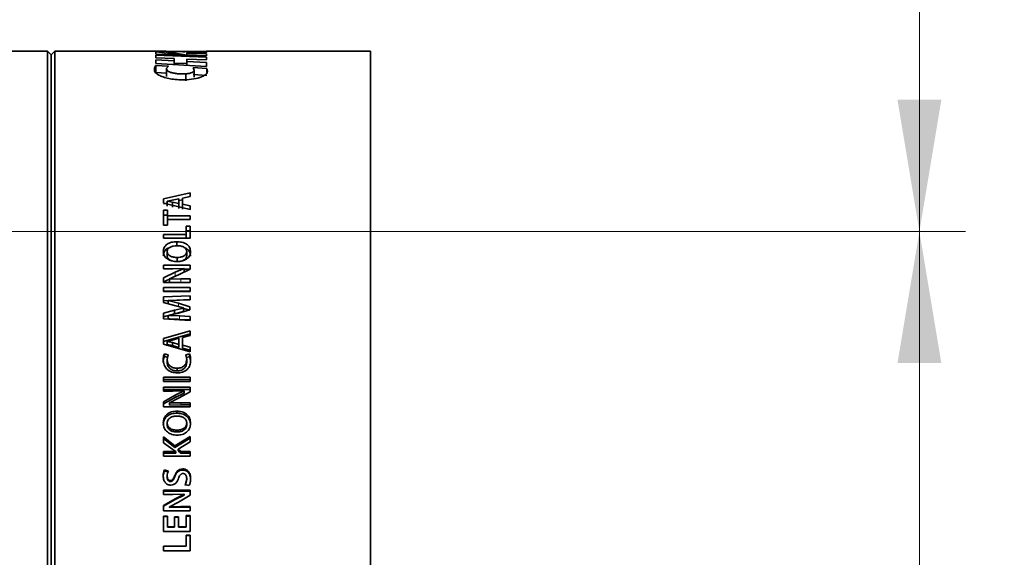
# Model space of a CAD drawing. Header units: millimetres. Extents: x 0 to 1118, y 0 to 864.
# Tile 138 of 256: x 294 to 329, y 476 to 494. Entities that reach past the tile are written whole.
import ezdxf

# ---------------------------------------------------------------- set-up
doc = ezdxf.new("R2010")
doc.units = ezdxf.units.MM
doc.styles.add('SLDTEXTSTYLE0', font='TXT', dxfattribs={"width": 0.605})
doc.dimstyles.new('SLDDIMSTYLE0', dxfattribs={"dimtxt": 3.175, "dimasz": 4.572, "dimexe": 0, "dimexo": 0.0625, "dimgap": 0.79375, "dimtad": 0, "dimtih": 1, "dimtoh": 1, "dimdec": 1, "dimlfac": 4, "dimrnd": 1e-09, "dimzin": 12, "dimdsep": 46, "dimtxsty": 'SLDTEXTSTYLE0', "dimsah": 1, "dimcen": 0.09, "dimadec": 0, "dimazin": 3, "dimtfac": 1, "dimtofl": 0, "dimtmove": 0, "dimatfit": 3, "dimfxl": 1, "dimfrac": 2, "dimtolj": 1, "dimtzin": 12, "dimarcsym": 0})

# ---------------------------------------------------------------- blocks, each defined once
blk = doc.blocks.new('_D_6')
at = {"color": 7, "linetype": 'Continuous', "lineweight": 0}
for p, q in [((233.122, 486.876), (327.187, 486.876)), ((325.587, 486.876), (325.587, 474.853)), ((328.012, 474.125), (326.921, 474.125)), ((326.921, 474.125), (326.921, 469.253)), ((334.076, 474.125), (335.167, 474.125)), ((335.167, 474.125), (335.167, 469.253)), ((326.921, 469.253), (328.012, 469.253)), ((335.167, 469.253), (334.076, 469.253)), ((325.587, 456.501), (325.587, 468.525)), ((233.122, 456.501), (327.187, 456.501))]:
    blk.add_line(p, q, dxfattribs=at)
at = {"color": 7, "linetype": 'Continuous', "lineweight": 18}
for points in [[(325.587, 486.876), (324.825, 482.304), (326.349, 482.304)], [(325.587, 456.501), (326.349, 461.073), (324.825, 461.073)]]:
    blk.add_solid(points, dxfattribs=at)
at = {"color": 7, "linetype": 'Continuous', "lineweight": 18, "char_height": 3.175, "attachment_point": 1, "style": 'SLDTEXTSTYLE0'}
for s, insert in [('121.5', (314.915, 473.345)), ('4.8', (328.012, 473.345))]:
    blk.add_mtext(s, dxfattribs=dict(at, insert=insert))
blk = doc.blocks.new('_D_7')
at = {"color": 7, "linetype": 'Continuous', "lineweight": 0}
for p, q in [((313.44, 532.272), (312.348, 532.272)), ((312.348, 532.272), (312.348, 527.399)), ((319.503, 532.272), (320.594, 532.272)), ((320.594, 532.272), (320.594, 527.399)), ((322.412, 529.836), (325.587, 529.836)), ((325.587, 529.836), (325.587, 515.001)), ((312.348, 527.399), (313.44, 527.399)), ((320.594, 527.399), (319.503, 527.399)), ((233.122, 515.001), (327.187, 515.001)), ((325.587, 515.001), (325.587, 486.876)), ((233.122, 486.876), (327.187, 486.876))]:
    blk.add_line(p, q, dxfattribs=at)
at = {"color": 7, "linetype": 'Continuous', "lineweight": 18}
for points in [[(325.587, 515.001), (324.825, 510.429), (326.349, 510.429)], [(325.587, 486.876), (326.349, 491.448), (324.825, 491.448)]]:
    blk.add_solid(points, dxfattribs=at)
at = {"color": 7, "linetype": 'Continuous', "lineweight": 18, "char_height": 3.175, "attachment_point": 1, "style": 'SLDTEXTSTYLE0'}
for s, insert in [('112.5', (300.343, 531.492)), ('4.4', (313.44, 531.492))]:
    blk.add_mtext(s, dxfattribs=dict(at, insert=insert))

msp = doc.modelspace()

# ---------------------------------------------------------------- linework, layer by layer
at = {"color": 7, "linetype": 'Continuous', "lineweight": 35}
for p, q in [((295.337, 493.1264), (293.1387, 493.1264)), ((295.462, 493.0014), (295.337, 493.1264)), ((295.337, 493.1264), (295.337, 458.3764)), ((295.587, 493.1264), (295.462, 493.0014)), ((299.4448, 493.1264), (295.587, 493.1264)), ((295.587, 493.1264), (295.587, 458.3764)), ((299.0885, 493.1048), (300.1114, 492.995)), ((299.0885, 493.1048), (299.0885, 493.0246)), ((300.1114, 492.995), (299.0885, 493.0246)), ((300.8493, 493.1229), (299.4448, 493.1262)), ((300.1652, 492.9936), (299.453, 493.1243)), ((299.453, 493.1243), (299.6463, 493.1237)), ((300.0976, 493.1055), (300.8493, 493.1145)), ((300.8493, 493.0792), (300.163, 493.0686)), ((300.163, 493.0686), (300.163, 493.056)), ((300.163, 493.056), (300.8493, 493.0382)), ((300.163, 493.056), (300.163, 492.9685)), ((300.7039, 493.1232), (300.8493, 493.1242)), ((306.537, 493.1264), (300.8493, 493.1264)), ((300.8493, 493.1264), (300.8493, 493.1229)), ((300.8493, 493.1145), (300.8493, 493.0792)), ((300.8493, 493.0382), (300.8493, 492.9717)), ((306.537, 493.1264), (306.537, 458.3764)), ((295.462, 493.0014), (295.462, 458.5014)), ((299.0885, 492.9891), (300.8493, 492.9277)), ((299.0885, 492.9891), (299.0885, 492.9025)), ((299.7309, 492.8752), (299.0885, 492.9025)), ((299.0885, 492.8281), (299.7309, 492.7969)), ((299.0885, 492.8281), (299.0885, 492.6993)), ((300.8493, 492.5966), (299.0885, 492.6993)), ((299.7309, 492.8752), (299.7309, 492.7969)), ((299.7309, 492.7969), (299.7309, 492.6619)), ((299.7309, 492.719), (300.1628, 492.7041)), ((300.1628, 492.8566), (300.163, 492.7767)), ((300.8493, 492.8263), (300.1628, 492.8566)), ((300.163, 492.7767), (300.8493, 492.7413)), ((300.163, 492.7767), (300.163, 492.6367)), ((300.8493, 492.9717), (300.1652, 492.9936)), ((300.8493, 492.9277), (300.8493, 492.8263)), ((300.8493, 492.7413), (300.8493, 492.5966)), ((299.0461, 492.5535), (299.0934, 492.6344)), ((299.0934, 492.6344), (299.5262, 492.6074)), ((299.0934, 492.6344), (299.0934, 492.3915)), ((299.0934, 492.3915), (299.4629, 492.3687)), ((299.4629, 492.4973), (299.4629, 492.2563)), ((299.5262, 492.6074), (299.4643, 492.5448)), ((300.131, 492.3442), (300.131, 492.1055)), ((300.3817, 492.5618), (300.8612, 492.5312)), ((300.423, 492.4654), (300.3817, 492.5618)), ((300.423, 492.4654), (300.423, 492.2249)), ((300.8612, 492.5312), (300.8822, 492.4305)), ((300.8612, 492.5312), (300.8612, 492.3854)), ((300.3817, 492.32), (300.8612, 492.2898)), ((300.2862, 488.2161), (299.3601, 488.0051)), ((299.3601, 488.0051), (299.3601, 487.8516)), ((299.4856, 487.9251), (299.6617, 487.9585)), ((299.4856, 487.9232), (299.4856, 487.9251)), ((299.6667, 487.8918), (299.4856, 487.9232)), ((299.4856, 487.9232), (299.4856, 487.7481)), ((299.6617, 487.9585), (299.8938, 488.01)), ((299.8938, 488.01), (299.8938, 487.8407)), ((300.0193, 487.9769), (299.8938, 487.9487)), ((300.0193, 488.0303), (300.2862, 488.0894)), ((300.0193, 488.0303), (300.0193, 487.821)), ((300.2862, 488.2161), (300.2862, 488.0894)), ((299.4856, 487.857), (299.3601, 487.8288)), ((299.3601, 487.8516), (300.2862, 487.6373)), ((299.4983, 487.6078), (299.3601, 487.6078)), ((299.3601, 487.6078), (299.3601, 487.0917)), ((299.4983, 487.6078), (299.4983, 487.4118)), ((299.6667, 487.8918), (299.6667, 487.7172)), ((299.8938, 487.8407), (299.6667, 487.8918)), ((299.8938, 487.8407), (299.8938, 487.6668)), ((300.2862, 487.7637), (300.0193, 487.821)), ((300.0193, 487.821), (300.0193, 487.6474)), ((300.2862, 487.7637), (300.2862, 487.6373)), ((299.4983, 487.4372), (299.3601, 487.4372)), ((300.2862, 487.4118), (299.4983, 487.4118)), ((299.4983, 487.29), (299.4983, 487.4118)), ((299.4983, 487.29), (299.4983, 487.0917)), ((299.4983, 487.29), (300.2862, 487.29)), ((300.2862, 487.4118), (300.2862, 487.29)), ((299.3601, 487.0917), (299.4983, 487.0917)), ((300.2862, 487.0582), (300.148, 487.0582)), ((300.148, 487.0582), (300.148, 486.7669)), ((300.2862, 486.8955), (300.148, 486.8955)), ((300.2862, 487.0582), (300.2862, 486.6399)), ((300.148, 486.7669), (299.3601, 486.7669)), ((299.3601, 486.7669), (299.3601, 486.6399)), ((299.3601, 486.6399), (300.2862, 486.6399)), ((300.148, 486.6399), (300.148, 486.7669)), ((299.8136, 486.3645), (299.8136, 486.5194)), ((299.4844, 486.1782), (299.4844, 486.0282)), ((299.8271, 485.9726), (299.8271, 485.8255)), ((300.1617, 486.1783), (300.1617, 486.0283)), ((300.2862, 485.7036), (299.3613, 485.7036)), ((299.3613, 485.7036), (299.3613, 485.5795)), ((299.3613, 485.5795), (299.6841, 485.5795)), ((299.6841, 485.5795), (300.0717, 485.5917)), ((300.0717, 485.5894), (299.7594, 485.4593)), ((299.8801, 485.3648), (300.2862, 485.5648)), ((300.0717, 485.5917), (300.0717, 485.5894)), ((300.0717, 485.4478), (300.0717, 485.5894)), ((300.2862, 485.5604), (300.0717, 485.5604)), ((300.2862, 485.7036), (300.2862, 485.5648)), ((299.7594, 485.4593), (299.3601, 485.2606)), ((299.3601, 485.2606), (299.3601, 485.1028)), ((299.5607, 485.2221), (299.3601, 485.1238)), ((299.5607, 485.2262), (299.8801, 485.3648)), ((299.5619, 485.2229), (299.5607, 485.2262)), ((299.5607, 485.0899), (299.5607, 485.2262)), ((299.9551, 485.2296), (299.5619, 485.2229)), ((299.5619, 485.0866), (299.5619, 485.2229)), ((299.7594, 485.3197), (299.6322, 485.2572)), ((299.9337, 485.3912), (299.7594, 485.3197)), ((300.2862, 485.2296), (299.9551, 485.2296)), ((300.2862, 485.1028), (300.2862, 485.2296)), ((299.3601, 485.1028), (300.2862, 485.1028)), ((299.3601, 484.9294), (299.3601, 484.7901)), ((300.2862, 484.9294), (299.3601, 484.9294)), ((300.2862, 484.9294), (300.2862, 484.7901)), ((300.2862, 484.7974), (299.3601, 484.7974)), ((299.3601, 484.7901), (300.2862, 484.7901)), ((300.2862, 484.6462), (299.3613, 484.6002)), ((299.3613, 484.6002), (299.3613, 484.4104)), ((300.2862, 484.5182), (299.3613, 484.4728)), ((299.5226, 484.4793), (299.9097, 484.489)), ((299.9097, 484.489), (300.2862, 484.5043)), ((300.2862, 484.6462), (300.2862, 484.5043)), ((299.3613, 484.4104), (299.7333, 484.2995)), ((299.7346, 484.1412), (299.3613, 484.0352)), ((299.5226, 484.4759), (299.5226, 484.4793)), ((299.8756, 484.3806), (299.5226, 484.4759)), ((299.5226, 484.3504), (299.5226, 484.4759)), ((299.7333, 484.2995), (300.0549, 484.2194)), ((300.0549, 484.2157), (299.7346, 484.1412)), ((299.7346, 484.0205), (299.7346, 484.1412)), ((300.2752, 484.2636), (299.8756, 484.3806)), ((299.8809, 484.0412), (300.2752, 484.1496)), ((300.2752, 484.1411), (300.0479, 484.2067)), ((300.0549, 484.2194), (300.0549, 484.2157)), ((300.0549, 484.0939), (300.0549, 484.2157)), ((300.2752, 484.2636), (300.2752, 484.1496)), ((299.3613, 484.0352), (299.3613, 483.839)), ((299.7346, 484.0205), (299.3613, 483.916)), ((299.3613, 483.839), (300.2862, 483.7843)), ((299.5226, 483.9591), (299.8809, 484.0412)), ((299.5226, 483.9567), (299.5226, 483.9591)), ((299.9153, 483.9421), (299.5226, 483.9567)), ((299.5226, 483.8386), (299.5226, 483.9567)), ((300.0549, 484.0939), (299.7346, 484.0205)), ((300.2862, 483.924), (299.9153, 483.9421)), ((300.2862, 483.8064), (299.9153, 483.8243)), ((300.2862, 483.924), (300.2862, 483.7843)), ((300.2862, 483.4305), (299.3601, 483.16)), ((300.2862, 483.32), (299.3601, 483.0534)), ((299.3601, 483.16), (299.3601, 482.9647)), ((299.6617, 483.1005), (299.8938, 483.1662)), ((299.8938, 483.1662), (299.8938, 482.951)), ((300.0193, 483.1922), (300.2862, 483.2677)), ((300.0193, 483.1922), (300.0193, 482.926)), ((300.2862, 483.4305), (300.2862, 483.2677)), ((299.3601, 482.9647), (300.2862, 482.6942)), ((299.4856, 483.0581), (299.6617, 483.1005)), ((299.4856, 483.0557), (299.4856, 483.0581)), ((299.6667, 483.0158), (299.4856, 483.0557)), ((299.4856, 483.0557), (299.4856, 482.9506)), ((299.6667, 482.9113), (299.4856, 482.9506)), ((299.6667, 483.0158), (299.6667, 482.9113)), ((299.8938, 482.951), (299.6667, 483.0158)), ((299.8938, 482.8474), (299.6667, 482.9113)), ((299.8938, 482.951), (299.8938, 482.8474)), ((300.2862, 482.8535), (300.0193, 482.926)), ((300.0193, 482.926), (300.0193, 482.8228)), ((300.2862, 482.7513), (300.0193, 482.8228)), ((300.2862, 482.8535), (300.2862, 482.6942)), ((299.5212, 482.5966), (299.3881, 482.6305)), ((299.3881, 482.5316), (299.3881, 482.6305)), ((299.5212, 482.4981), (299.3881, 482.5316)), ((299.4856, 482.4298), (299.5212, 482.5966)), ((300.2582, 482.623), (300.1263, 482.5978)), ((300.1263, 482.5978), (300.1607, 482.4285)), ((300.2582, 482.5241), (300.1263, 482.4992)), ((300.2582, 482.5241), (300.2582, 482.623)), ((299.4856, 482.3337), (299.4856, 482.4298)), ((299.8265, 482.0377), (299.8265, 482.1295)), ((300.1607, 482.3324), (300.1607, 482.4285)), ((299.3601, 481.821), (299.3601, 481.6674)), ((300.2862, 481.821), (299.3601, 481.821)), ((300.2862, 481.821), (300.2862, 481.6674)), ((300.2862, 481.7337), (299.3601, 481.7337)), ((299.3601, 481.6674), (300.2862, 481.6674)), ((300.2862, 481.4744), (299.3613, 481.4744)), ((299.3613, 481.4744), (299.3613, 481.3317)), ((300.2862, 481.4744), (300.2862, 481.3148)), ((299.7594, 481.1938), (299.3601, 480.9668)), ((299.7594, 481.1155), (299.3601, 480.8917)), ((300.2862, 481.392), (299.3613, 481.392)), ((299.3613, 481.3317), (299.6841, 481.3317)), ((299.5607, 480.9276), (299.8801, 481.0857)), ((299.6841, 481.3317), (300.0717, 481.3456)), ((300.0717, 481.343), (299.7594, 481.1938)), ((300.0717, 481.2625), (299.7594, 481.1155)), ((299.8801, 481.0857), (300.2862, 481.3148)), ((300.0717, 481.3456), (300.0717, 481.343)), ((300.0717, 481.2625), (300.0717, 481.343)), ((299.3601, 480.9668), (299.3601, 480.7872)), ((299.3601, 480.7872), (300.2862, 480.7872)), ((299.5619, 480.9239), (299.5607, 480.9276)), ((299.5607, 480.8532), (299.5607, 480.9276)), ((299.5619, 480.8494), (299.5607, 480.8532)), ((299.9551, 480.9315), (299.5619, 480.9239)), ((299.5619, 480.8494), (299.5619, 480.9239)), ((299.9551, 480.8569), (299.5619, 480.8494)), ((300.2862, 480.9315), (299.9551, 480.9315)), ((300.2862, 480.8569), (299.9551, 480.8569)), ((300.2862, 480.7872), (300.2862, 480.9315)), ((299.8136, 480.5692), (299.8136, 480.6396)), ((299.4844, 480.2249), (299.4844, 480.1606)), ((300.1617, 480.225), (300.1617, 480.1607)), ((299.7545, 479.4328), (299.3601, 479.7434)), ((299.3601, 479.7434), (299.3601, 479.5401)), ((300.2862, 479.7634), (299.7545, 479.4328)), ((300.2862, 479.7057), (299.7545, 479.3799)), ((299.8271, 479.9774), (299.8271, 479.9166)), ((300.2862, 479.7634), (300.2862, 479.5709)), ((299.7545, 479.3799), (299.3601, 479.6859)), ((299.3601, 479.5401), (299.6858, 479.304)), ((299.7545, 479.3799), (299.7545, 479.4328)), ((299.8616, 479.3147), (300.2862, 479.5709)), ((299.7861, 479.2341), (299.3601, 479.2341)), ((299.3601, 479.2341), (299.3601, 479.0736)), ((299.7861, 479.184), (299.3601, 479.184)), ((299.3601, 479.0736), (300.2862, 479.0736)), ((299.6858, 479.304), (299.786, 479.2382)), ((299.786, 479.2382), (299.7861, 479.2341)), ((299.7861, 479.184), (299.7861, 479.2341)), ((299.9606, 479.2341), (299.8616, 479.3147)), ((299.8616, 479.2634), (299.8616, 479.3147)), ((299.9606, 479.184), (299.8616, 479.2634)), ((300.2862, 479.2341), (299.9606, 479.2341)), ((299.9606, 479.184), (299.9606, 479.2341)), ((300.2862, 479.184), (299.9606, 479.184)), ((300.2862, 479.2341), (300.2862, 479.0736)), ((299.5293, 478.561), (299.3939, 478.5996)), ((299.3939, 478.5586), (299.3939, 478.5996)), ((299.5293, 478.5206), (299.3939, 478.5586)), ((299.4856, 478.3463), (299.4856, 478.3842)), ((300.0223, 478.593), (300.0223, 478.6345)), ((299.5964, 478.197), (299.5964, 478.2327)), ((300.1017, 478.0918), (300.2414, 478.0557)), ((300.1607, 478.2704), (300.1607, 478.3072)), ((300.2862, 477.8927), (299.3613, 477.8927)), ((299.3613, 477.8927), (299.3613, 477.7429)), ((300.2862, 477.8619), (299.3613, 477.8619)), ((299.3613, 477.7429), (299.6841, 477.7429)), ((299.6841, 477.7429), (300.0717, 477.7575)), ((300.0717, 477.7547), (299.7594, 477.5984)), ((300.0717, 477.7259), (299.7594, 477.5718)), ((299.8801, 477.4853), (300.2862, 477.7251)), ((300.0717, 477.7575), (300.0717, 477.7547)), ((300.0717, 477.7259), (300.0717, 477.7547)), ((300.2862, 477.8927), (300.2862, 477.7251)), ((299.7594, 477.5984), (299.3601, 477.361)), ((299.7594, 477.5718), (299.3601, 477.3379)), ((299.3601, 477.361), (299.3601, 477.1738)), ((299.5607, 477.3202), (299.8801, 477.4853)), ((299.5619, 477.3163), (299.5607, 477.3202)), ((299.5607, 477.2976), (299.5607, 477.3202)), ((299.9551, 477.3242), (299.5619, 477.3163)), ((299.5619, 477.2937), (299.5619, 477.3163)), ((300.2862, 477.3242), (299.9551, 477.3242)), ((300.2862, 477.1738), (300.2862, 477.3242)), ((299.3601, 477.1738), (300.2862, 477.1738)), ((299.4983, 476.9955), (299.3601, 476.9955)), ((299.3601, 476.9955), (299.3601, 476.4636)), ((299.4983, 476.9776), (299.3601, 476.9776)), ((299.4983, 476.9955), (299.4983, 476.6271)), ((299.5619, 477.2937), (299.5607, 477.2976)), ((299.9551, 477.3015), (299.5619, 477.2937)), ((299.8791, 476.975), (299.7418, 476.975)), ((299.7418, 476.975), (299.7418, 476.6271)), ((299.8791, 476.975), (299.8791, 476.6271)), ((300.2862, 477.3015), (299.9551, 477.3015)), ((300.2862, 477.0161), (300.148, 477.0161)), ((300.148, 477.0161), (300.148, 476.6271)), ((300.2862, 476.9979), (300.148, 476.9979)), ((300.2862, 477.0161), (300.2862, 476.4636)), ((299.7418, 476.6271), (299.4983, 476.6271)), ((299.4983, 476.6145), (299.4983, 476.6271)), ((299.8791, 476.9574), (299.7418, 476.9574)), ((299.7418, 476.6145), (299.7418, 476.6271)), ((300.148, 476.6271), (299.8791, 476.6271)), ((299.8791, 476.6145), (299.8791, 476.6271)), ((300.148, 476.6145), (300.148, 476.6271)), ((299.3601, 476.4636), (300.2862, 476.4636)), ((299.7418, 476.6145), (299.4983, 476.6145)), ((300.148, 476.6145), (299.8791, 476.6145)), ((300.2862, 476.334), (300.148, 476.334)), ((300.148, 476.334), (300.148, 475.9539)), ((300.2862, 476.3256), (300.148, 476.3256)), ((300.2862, 476.334), (300.2862, 475.7903)), ((300.148, 475.9539), (299.3601, 475.9539)), ((299.3601, 475.9539), (299.3601, 475.7903)), ((300.148, 475.951), (299.3601, 475.951)), ((300.148, 475.951), (300.148, 475.9539)), ((299.3601, 475.7903), (300.2862, 475.7903))]:
    msp.add_line(p, q, dxfattribs=at)
at = {"color": 7, "linetype": 'Continuous', "lineweight": 18}
for p, q in [((299.7594, 485.3197), (299.7594, 485.4593)), ((299.9551, 485.0932), (299.9551, 485.2296)), ((299.8756, 484.2565), (299.8756, 484.3806)), ((299.9153, 483.8243), (299.9153, 483.9421)), ((299.7594, 481.1155), (299.7594, 481.1938)), ((299.9551, 480.8569), (299.9551, 480.9315)), ((299.7485, 478.3689), (299.7485, 478.4071)), ((299.7594, 477.5718), (299.7594, 477.5984)), ((299.9551, 477.3015), (299.9551, 477.3242))]:
    msp.add_line(p, q, dxfattribs=at)
at = {"color": 7, "linetype": 'Continuous', "lineweight": 35}
for points, knots in [([(299.6463, 493.1237), (299.7026, 493.1232), (299.8147, 493.1223), (299.9859, 493.1179), (300.0528, 493.1105), (300.0976, 493.1055)], [0, 0, 0, 0, 0.2492971, 0.4966118, 1, 1, 1, 1]), ([(300.0753, 492.1362), (299.9917, 492.1379), (299.8243, 492.1412), (299.5873, 492.1714), (299.3807, 492.2185), (299.2202, 492.2801), (299.1122, 492.3489), (299.0291, 492.4435), (299.0393, 492.5095), (299.0461, 492.5535)], [0, 0, 0, 0, 0.1250251, 0.2501307, 0.3751161, 0.5001339, 0.6251854, 0.7502691, 1, 1, 1, 1]), ([(299.4643, 492.5448), (299.4618, 492.5193), (299.4579, 492.4811), (299.5214, 492.4298), (299.5999, 492.3947), (299.7097, 492.3662), (299.8418, 492.3476), (299.9863, 492.3391), (300.0828, 492.3425), (300.131, 492.3442)], [0, 0, 0, 0, 0.2497357, 0.3748679, 0.4999023, 0.6248874, 0.7498904, 0.8749343, 1, 1, 1, 1]), ([(300.8822, 492.4305), (300.8747, 492.3972), (300.8598, 492.3308), (300.6946, 492.233), (300.4203, 492.1572), (300.1902, 492.1432), (300.0753, 492.1362)], [0, 0, 0, 0, 0.25039777, 0.50036276, 0.75042431, 1, 1, 1, 1]), ([(300.131, 492.3442), (300.1535, 492.3461), (300.1984, 492.3498), (300.2777, 492.3645), (300.3568, 492.3899), (300.4138, 492.427), (300.4199, 492.4526), (300.423, 492.4654)], [0, 0, 0, 0, 0.12513327, 0.2503577, 0.49992385, 0.74981098, 1, 1, 1, 1]), ([(299.8136, 486.5194), (299.7545, 486.5158), (299.6363, 486.5087), (299.5024, 486.4509), (299.4215, 486.3827), (299.363, 486.3), (299.3542, 486.2289), (299.3484, 486.1815)], [0, 0, 0, 0, 0.2501679, 0.4996486, 0.6249694, 0.7501607, 1, 1, 1, 1]), ([(299.5529, 486.3076), (299.5291, 486.299), (299.4784, 486.2808), (299.422, 486.2293), (299.3628, 486.1488), (299.3542, 486.0784), (299.3484, 486.0316)], [0, 0, 0, 0, 0.1821419, 0.3878107, 0.5926204, 1, 1, 1, 1]), ([(299.4845, 486.1782), (299.4861, 486.1939), (299.4895, 486.2252), (299.5114, 486.2692), (299.5471, 486.3069), (299.6104, 486.3442), (299.7027, 486.3748), (299.7811, 486.3786), (299.8204, 486.3805)], [0, 0, 0, 0, 0.125146, 0.250136, 0.3740951, 0.5001403, 0.7499046, 1, 1, 1, 1]), ([(300.2977, 486.1707), (300.2918, 486.22), (300.283, 486.294), (300.2214, 486.3794), (300.1596, 486.4332), (300.0832, 486.4745), (299.9683, 486.5108), (299.8752, 486.516), (299.8136, 486.5194)], [0, 0, 0, 0, 0.2492914, 0.3744078, 0.4995625, 0.6218485, 0.7499204, 1, 1, 1, 1]), ([(299.8204, 486.3805), (299.8601, 486.3788), (299.9395, 486.3754), (300.0344, 486.3458), (300.0983, 486.3079), (300.135, 486.27), (300.1528, 486.2333), (300.1602, 486.2021), (300.1612, 486.1862), (300.1617, 486.1783)], [0, 0, 0, 0, 0.2501698, 0.4997371, 0.6298115, 0.7497308, 0.8747133, 0.9373414, 1, 1, 1, 1]), ([(300.2977, 486.0208), (300.2918, 486.0693), (300.2828, 486.1423), (300.2214, 486.2269), (300.1591, 486.2786), (300.1075, 486.3099), (300.0764, 486.3194), (300.0732, 486.3204)], [0, 0, 0, 0, 0.3905065, 0.587078, 0.7843327, 0.9776646, 1, 1, 1, 1]), ([(299.3486, 486.1815), (299.355, 486.1326), (299.3645, 486.0594), (299.4266, 485.9738), (299.4894, 485.9199), (299.5652, 485.8781), (299.6776, 485.8389), (299.769, 485.8333), (299.8299, 485.8295)], [0, 0, 0, 0, 0.249273, 0.3736935, 0.4995677, 0.6247624, 0.7499967, 1, 1, 1, 1]), ([(299.8271, 485.9726), (299.7872, 485.9744), (299.7074, 485.9779), (299.6119, 486.0082), (299.5477, 486.0469), (299.5111, 486.0857), (299.4891, 486.1304), (299.486, 486.1623), (299.4844, 486.1783)], [0, 0, 0, 0, 0.2501986, 0.4998637, 0.6299611, 0.7498332, 0.874848, 1, 1, 1, 1]), ([(299.6652, 485.8495), (299.642, 485.8556), (299.599, 485.8668), (299.5479, 485.899), (299.5112, 485.9368), (299.4891, 485.981), (299.486, 486.0125), (299.4844, 486.0282)], [0, 0, 0, 0, 0.23492439, 0.43496084, 0.61855078, 0.80938464, 1, 1, 1, 1]), ([(300.1617, 486.1783), (300.1601, 486.1626), (300.157, 486.1312), (300.1353, 486.0866), (300.0997, 486.0483), (300.0374, 486.0094), (299.9449, 485.9783), (299.8664, 485.9745), (299.8271, 485.9726)], [0, 0, 0, 0, 0.1251249, 0.2501431, 0.375099, 0.5002284, 0.7498339, 1, 1, 1, 1]), ([(299.8299, 485.8295), (299.889, 485.8331), (300.007, 485.8404), (300.141, 485.8994), (300.2228, 485.9683), (300.2827, 486.0519), (300.2917, 486.1232), (300.2977, 486.1707)], [0, 0, 0, 0, 0.2502708, 0.4997569, 0.62567, 0.7503144, 1, 1, 1, 1]), ([(300.1617, 486.0283), (300.1601, 486.0128), (300.157, 485.9819), (300.1353, 485.9378), (300.0995, 485.9003), (300.0468, 485.8664), (300.0018, 485.8541), (299.9755, 485.8469)], [0, 0, 0, 0, 0.18377744, 0.36770457, 0.55215594, 0.737538, 1, 1, 1, 1]), ([(299.9153, 483.8243), (299.8499, 483.8271), (299.719, 483.8328), (299.588, 483.8367), (299.5226, 483.8386)], [0, 0, 0, 0, 0.4999949, 1, 1, 1, 1]), ([(299.3881, 482.6305), (299.3754, 482.5971), (299.3501, 482.5301), (299.3483, 482.459), (299.3474, 482.4233)], [0, 0, 0, 0, 0.4993337, 1, 1, 1, 1]), ([(299.3881, 482.5316), (299.3754, 482.4986), (299.3501, 482.4327), (299.3483, 482.3625), (299.3474, 482.3273)], [0, 0, 0, 0, 0.4996002, 1, 1, 1, 1]), ([(300.2989, 482.4032), (300.2981, 482.4409), (300.2964, 482.5162), (300.2709, 482.5874), (300.2582, 482.623)], [0, 0, 0, 0, 0.50069939, 1, 1, 1, 1]), ([(300.2989, 482.3075), (300.2981, 482.3446), (300.2964, 482.4189), (300.2709, 482.4891), (300.2582, 482.5241)], [0, 0, 0, 0, 0.5004583, 1, 1, 1, 1]), ([(299.3474, 482.4233), (299.3528, 482.363), (299.3608, 482.2723), (299.4179, 482.1626), (299.4775, 482.0904), (299.5533, 482.0323), (299.6712, 481.9783), (299.7694, 481.9704), (299.8347, 481.9651)], [0, 0, 0, 0, 0.2496585, 0.3748239, 0.5000018, 0.6242754, 0.7502631, 1, 1, 1, 1]), ([(299.8265, 482.1295), (299.782, 482.1324), (299.7153, 482.1367), (299.633, 482.1691), (299.5784, 482.2052), (299.5359, 482.2532), (299.4944, 482.3267), (299.4891, 482.3885), (299.4856, 482.4298)], [0, 0, 0, 0, 0.250002, 0.3751715, 0.5002483, 0.6253701, 0.7505221, 1, 1, 1, 1]), ([(299.8265, 482.0377), (299.7821, 482.0405), (299.7154, 482.0448), (299.6331, 482.0767), (299.5785, 482.1123), (299.536, 482.1595), (299.4944, 482.2319), (299.4891, 482.293), (299.4856, 482.3337)], [0, 0, 0, 0, 0.251674, 0.377443, 0.5027724, 0.6277054, 0.7522952, 1, 1, 1, 1]), ([(300.1607, 482.4285), (300.1572, 482.3878), (300.152, 482.3266), (300.113, 482.2529), (300.0707, 482.2062), (300.0177, 482.1698), (299.9368, 482.1366), (299.8705, 482.1323), (299.8265, 482.1295)], [0, 0, 0, 0, 0.2496656, 0.3759768, 0.4998787, 0.6230479, 0.7501627, 1, 1, 1, 1]), ([(300.1607, 482.3324), (300.1572, 482.2923), (300.152, 482.2319), (300.113, 482.1593), (300.0706, 482.1132), (300.0176, 482.0775), (299.9367, 482.0447), (299.8705, 482.0405), (299.8265, 482.0377)], [0, 0, 0, 0, 0.2479016, 0.3735126, 0.4973585, 0.6207393, 0.7484776, 1, 1, 1, 1]), ([(299.8347, 481.9651), (299.8973, 481.9697), (299.9913, 481.9765), (300.1045, 482.0277), (300.1779, 482.0826), (300.2353, 482.152), (300.287, 482.2585), (300.2941, 482.3453), (300.2989, 482.4032)], [0, 0, 0, 0, 0.2496715, 0.3748047, 0.4999193, 0.6250223, 0.7501832, 1, 1, 1, 1]), ([(299.8136, 480.6396), (299.7545, 480.6352), (299.6363, 480.6265), (299.5024, 480.5558), (299.4215, 480.4729), (299.363, 480.3723), (299.3542, 480.2862), (299.3484, 480.2289)], [0, 0, 0, 0, 0.2501679, 0.4996486, 0.6249694, 0.7501607, 1, 1, 1, 1]), ([(299.8136, 480.5692), (299.7545, 480.5649), (299.6366, 480.5564), (299.5027, 480.4869), (299.4216, 480.4051), (299.3631, 480.3061), (299.3543, 480.2211), (299.3484, 480.1646)], [0, 0, 0, 0, 0.25179386, 0.50214309, 0.62734043, 0.75201477, 1, 1, 1, 1]), ([(299.4845, 480.2249), (299.4861, 480.2439), (299.4895, 480.2817), (299.5114, 480.3349), (299.5471, 480.3808), (299.6104, 480.426), (299.7027, 480.4632), (299.7811, 480.4678), (299.8204, 480.4701)], [0, 0, 0, 0, 0.125146, 0.250136, 0.3740951, 0.5001403, 0.7499046, 1, 1, 1, 1]), ([(300.2977, 480.2158), (300.2918, 480.2754), (300.283, 480.365), (300.2214, 480.4689), (300.1596, 480.5343), (300.0832, 480.5847), (299.9683, 480.629), (299.8752, 480.6354), (299.8136, 480.6396)], [0, 0, 0, 0, 0.2492914, 0.3744078, 0.4995625, 0.6218485, 0.7499204, 1, 1, 1, 1]), ([(300.2977, 480.1516), (300.2918, 480.2104), (300.2829, 480.2988), (300.2213, 480.4011), (300.1595, 480.4656), (300.0831, 480.5152), (299.9682, 480.5589), (299.8752, 480.5651), (299.8136, 480.5692)], [0, 0, 0, 0, 0.24748935, 0.37206951, 0.49708267, 0.61960966, 0.748302, 1, 1, 1, 1]), ([(299.8204, 480.4701), (299.8601, 480.4681), (299.9395, 480.4639), (300.0344, 480.4279), (300.0983, 480.3819), (300.135, 480.3359), (300.1528, 480.2915), (300.1602, 480.2538), (300.1612, 480.2346), (300.1617, 480.225)], [0, 0, 0, 0, 0.2501698, 0.4997371, 0.6298115, 0.7497308, 0.8747133, 0.9373414, 1, 1, 1, 1]), ([(299.3486, 480.2289), (299.355, 480.17), (299.3645, 480.0816), (299.4266, 479.9789), (299.4894, 479.9143), (299.5652, 479.8643), (299.6776, 479.8174), (299.769, 479.8107), (299.8299, 479.8062)], [0, 0, 0, 0, 0.24927298, 0.3736935, 0.49956769, 0.62476237, 0.74999666, 1, 1, 1, 1]), ([(299.8271, 479.9774), (299.7872, 479.9795), (299.7074, 479.9837), (299.6119, 480.0202), (299.5477, 480.0667), (299.5111, 480.1133), (299.4891, 480.1672), (299.486, 480.2058), (299.4844, 480.225)], [0, 0, 0, 0, 0.2501986, 0.4998637, 0.6299611, 0.7498332, 0.874848, 1, 1, 1, 1]), ([(299.8271, 479.9166), (299.7872, 479.9187), (299.7075, 479.9228), (299.6121, 479.9587), (299.5478, 480.0045), (299.5112, 480.0504), (299.4891, 480.1036), (299.486, 480.1416), (299.4844, 480.1606)], [0, 0, 0, 0, 0.2515912, 0.502189, 0.6323465, 0.7518028, 0.8759725, 1, 1, 1, 1]), ([(300.1617, 480.225), (300.1601, 480.2061), (300.157, 480.1682), (300.1353, 480.1144), (300.0997, 480.0684), (300.0374, 480.0216), (299.9449, 479.9842), (299.8664, 479.9797), (299.8271, 479.9774)], [0, 0, 0, 0, 0.1251249, 0.2501431, 0.375099, 0.5002284, 0.7498339, 1, 1, 1, 1]), ([(300.1617, 480.1607), (300.1601, 480.142), (300.157, 480.1046), (300.1353, 480.0516), (300.0996, 480.0062), (300.0372, 479.9601), (299.9448, 479.9233), (299.8664, 479.9189), (299.8271, 479.9166)], [0, 0, 0, 0, 0.1240696, 0.2482403, 0.3727649, 0.4979178, 0.7484309, 1, 1, 1, 1]), ([(299.8299, 479.8062), (299.889, 479.8105), (300.007, 479.8192), (300.141, 479.8897), (300.2228, 479.9723), (300.2827, 480.0726), (300.2917, 480.1585), (300.2977, 480.2158)], [0, 0, 0, 0, 0.2502708, 0.4997569, 0.62567, 0.7503144, 1, 1, 1, 1]), ([(299.3939, 478.5996), (299.3797, 478.5656), (299.351, 478.4975), (299.3486, 478.4237), (299.3474, 478.3867)], [0, 0, 0, 0, 0.4994472, 1, 1, 1, 1]), ([(299.3939, 478.5586), (299.3797, 478.5251), (299.3511, 478.4581), (299.3486, 478.3852), (299.3474, 478.3488)], [0, 0, 0, 0, 0.49981, 1, 1, 1, 1]), ([(299.3474, 478.3867), (299.35, 478.3483), (299.3552, 478.2718), (299.3972, 478.1822), (299.4505, 478.1262), (299.4993, 478.0941), (299.5548, 478.0746), (299.5935, 478.072), (299.6129, 478.0707)], [0, 0, 0, 0, 0.2502346, 0.4994871, 0.6245222, 0.74973, 0.8748238, 1, 1, 1, 1]), ([(299.4856, 478.3842), (299.4872, 478.4151), (299.4903, 478.4768), (299.5163, 478.533), (299.5293, 478.561)], [0, 0, 0, 0, 0.50029178, 1, 1, 1, 1]), ([(299.5964, 478.2327), (299.5876, 478.2334), (299.57, 478.2346), (299.5459, 478.2465), (299.5254, 478.2629), (299.5033, 478.2901), (299.4887, 478.3322), (299.4866, 478.3668), (299.4856, 478.3842)], [0, 0, 0, 0, 0.1250384, 0.2499822, 0.3750825, 0.5000924, 0.7495968, 1, 1, 1, 1]), ([(299.5964, 478.197), (299.5876, 478.1977), (299.57, 478.1989), (299.546, 478.2105), (299.5255, 478.2267), (299.5033, 478.2535), (299.4887, 478.2951), (299.4866, 478.3292), (299.4856, 478.3463)], [0, 0, 0, 0, 0.1261216, 0.2518626, 0.3773672, 0.5023884, 0.7509556, 1, 1, 1, 1]), ([(299.7485, 478.4071), (299.7331, 478.3689), (299.7139, 478.3211), (299.6789, 478.2699), (299.6562, 478.2485), (299.6276, 478.2347), (299.6068, 478.2334), (299.5964, 478.2327)], [0, 0, 0, 0, 0.5003583, 0.6255289, 0.7503699, 0.8751578, 1, 1, 1, 1]), ([(299.7485, 478.3689), (299.7331, 478.3312), (299.7138, 478.284), (299.6789, 478.2336), (299.6561, 478.2126), (299.6276, 478.1989), (299.6068, 478.1977), (299.5964, 478.197)], [0, 0, 0, 0, 0.498578, 0.6235875, 0.7486438, 0.8741448, 1, 1, 1, 1]), ([(300.0223, 478.6345), (299.9901, 478.632), (299.9417, 478.6282), (299.8837, 478.5996), (299.8337, 478.5597), (299.7858, 478.4947), (299.7609, 478.4363), (299.7485, 478.4071)], [0, 0, 0, 0, 0.249341, 0.3744319, 0.4996086, 0.7495545, 1, 1, 1, 1]), ([(300.0223, 478.593), (299.9901, 478.5905), (299.9418, 478.5868), (299.8838, 478.5587), (299.8338, 478.5194), (299.7859, 478.4554), (299.7609, 478.3977), (299.7485, 478.3689)], [0, 0, 0, 0, 0.2508451, 0.3763874, 0.501665, 0.7509216, 1, 1, 1, 1]), ([(299.8813, 478.3111), (299.8957, 478.3486), (299.9139, 478.3959), (299.9525, 478.4422), (299.9767, 478.4602), (300.0044, 478.4717), (300.0245, 478.4726), (300.0346, 478.473)], [0, 0, 0, 0, 0.4998356, 0.6323978, 0.7499327, 0.874905, 1, 1, 1, 1]), ([(300.2989, 478.2964), (300.2964, 478.3372), (300.2913, 478.4185), (300.2519, 478.516), (300.195, 478.5754), (300.1436, 478.61), (300.0845, 478.6312), (300.043, 478.6334), (300.0223, 478.6345)], [0, 0, 0, 0, 0.250361, 0.4995249, 0.62399, 0.7486082, 0.8746792, 1, 1, 1, 1]), ([(300.2989, 478.2598), (300.2963, 478.3001), (300.2925, 478.3615), (300.2672, 478.4386), (300.2371, 478.4916), (300.1949, 478.5348), (300.1435, 478.5689), (300.0845, 478.5898), (300.043, 478.5919), (300.0223, 478.593)], [0, 0, 0, 0, 0.2485576, 0.3789906, 0.497719, 0.6221064, 0.7470478, 0.873809, 1, 1, 1, 1]), ([(300.0346, 478.473), (300.0445, 478.4724), (300.0641, 478.4713), (300.092, 478.4608), (300.1153, 478.4434), (300.1401, 478.4133), (300.1575, 478.3662), (300.1596, 478.327), (300.1607, 478.3072)], [0, 0, 0, 0, 0.125681, 0.2492999, 0.3727313, 0.4945066, 0.745625, 1, 1, 1, 1]), ([(299.6129, 478.0707), (299.6454, 478.0741), (299.6942, 478.0791), (299.7508, 478.1117), (299.8226, 478.1769), (299.8552, 478.2515), (299.8813, 478.3111)], [0, 0, 0, 0, 0.2497865, 0.3751868, 0.5006687, 1, 1, 1, 1]), ([(300.1607, 478.3072), (300.158, 478.2694), (300.1525, 478.1938), (300.1187, 478.1258), (300.1017, 478.0918)], [0, 0, 0, 0, 0.5000883, 1, 1, 1, 1]), ([(300.1607, 478.2704), (300.158, 478.2332), (300.1525, 478.1586), (300.1187, 478.0916), (300.1017, 478.0581)], [0, 0, 0, 0, 0.4996128, 1, 1, 1, 1]), ([(300.2414, 478.0557), (300.2583, 478.0941), (300.2921, 478.171), (300.2966, 478.2546), (300.2989, 478.2964)], [0, 0, 0, 0, 0.4994979, 1, 1, 1, 1])]:
    msp.add_open_spline(points, degree=3, knots=knots, dxfattribs=at)

# ---------------------------------------------------------------- dimensions: what is measured, and where the dimension line sits
at = {"color": 7, "linetype": 'Continuous', "lineweight": 18}
for p1, picture, middle in [((231.5216, 515.0014), '_D_7', (325.587, 529.8356)), ((231.5216, 456.5014), '_D_6', (325.587, 471.6889))]:
    dim = msp.add_linear_dim(base=(325.587, 486.8764), p1=p1, p2=(231.5216, 486.8764), angle=90, dimstyle='SLDDIMSTYLE0', dxfattribs=at)
    dim.commit()
    dim.dimension.update_dxf_attribs({"geometry": picture, "text_midpoint": middle, "dimtype": 160})

doc.saveas('drawing.dxf')
